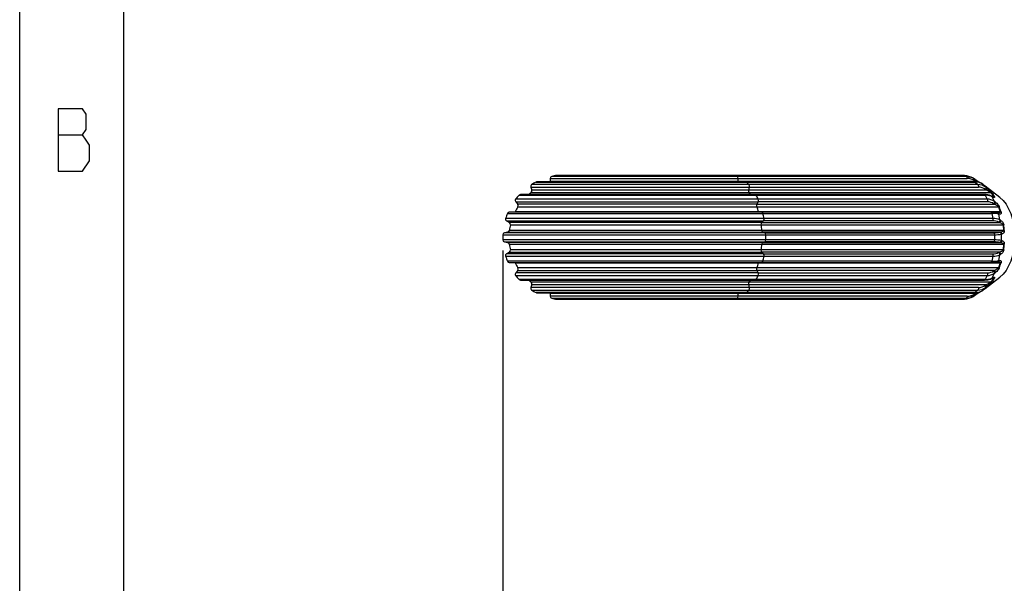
# Model space of a CAD drawing. Extents: x 18 to 418, y 9 to 289.
# Tile 3 of 21: x 18 to 65, y 164 to 191. Entities that reach past the tile are written whole.
import ezdxf

# ---------------------------------------------------------------- set-up
doc = ezdxf.new("R2010")
doc.units = 0
doc.header["$LTSCALE"] = 12.7
doc.header["$PDMODE"] = 33
doc.header["$PDSIZE"] = 1
doc.layers.get('DEFPOINTS').update_dxf_attribs({"linetype": 'CONTINUOUS'})
for name, color, linetype in [('ANNOTATION_TEXT', 7, 'CONTINUOUS'), ('BORDER_ZONES', 7, 'CONTINUOUS'), ('TANGENT_LINES', 7, 'CONTINUOUS'), ('VISIBLE', 7, 'CONTINUOUS')]:
    doc.layers.add(name, color=color, linetype=linetype)
doc.styles.add('ONSHAPE-STANDARD-DIMENSION', font='txt')
doc.dimstyles.new('ONSHAPE-ISO-25', dxfattribs={"dimtxt": 3, "dimasz": 2.5, "dimexe": 1.25, "dimexo": 0.625, "dimtad": 1, "dimzin": 0, "dimtxsty": 'ONSHAPE-STANDARD-DIMENSION', "dimcen": 2.5, "dimclrd": 7, "dimclre": 7, "dimclrt": 7, "dimadec": 1, "dimazin": 3, "dimtfac": 1, "dimtmove": 0, "dimatfit": 3, "dimtzin": 0})

# ---------------------------------------------------------------- blocks, each defined once
blk = doc.blocks.new('*D1')
at = {"layer": 'ANNOTATION_TEXT', "color": 7}
for p, q in [((40.75, 179.835), (40.75, 52.092)), ((307.11, 179.835), (307.11, 52.092)), ((43.25, 53.342), (304.61, 53.342))]:
    blk.add_line(p, q, dxfattribs=at)
for points in [[(43.25, 53.758), (43.25, 52.925), (40.75, 53.342)], [(304.61, 52.925), (304.61, 53.758), (307.11, 53.342)]]:
    blk.add_solid(points, dxfattribs=at)
at = {"layer": 'DEFPOINTS', "color": 0}
for p in [(40.75, 180.46), (307.11, 180.46), (307.11, 53.342)]:
    blk.add_point(p, dxfattribs=at)
at = {"layer": 'ANNOTATION_TEXT', "color": 7, "insert": (173.93, 55.514), "char_height": 3, "attachment_point": 5, "style": 'ONSHAPE-STANDARD-DIMENSION'}
blk.add_mtext('1331.80', dxfattribs=at)

msp = doc.modelspace()

# ---------------------------------------------------------------- linework, layer by layer
at = {"layer": 'BORDER_ZONES', "linetype": 'CONTINUOUS'}
for p, q in [((17.5329, 8.7664), (17.5329, 288.7664)), ((22.5329, 8.7664), (22.5329, 283.7664)), ((20.5555, 186.6357), (19.3743, 186.6357)), ((19.3743, 186.6357), (19.3743, 183.6357)), ((20.7243, 186.3857), (20.5555, 186.6357)), ((20.7243, 185.6357), (20.7243, 186.3857)), ((20.5555, 185.3857), (20.7243, 185.6357)), ((19.3743, 185.3857), (20.5555, 185.3857)), ((20.7243, 185.1357), (20.5555, 185.3857)), ((20.893, 184.8857), (20.7243, 185.1357)), ((20.893, 184.1357), (20.893, 184.8857)), ((20.5555, 183.6357), (20.893, 184.1357)), ((19.3743, 183.6357), (20.5555, 183.6357))]:
    msp.add_line(p, q, dxfattribs=at)
at = {"layer": 'TANGENT_LINES'}
for p, q in [((43.353, 183.4341), (51.8837, 183.4341)), ((51.8837, 183.4341), (62.8916, 183.4341)), ((63.0345, 183.3904), (52.0274, 183.3904)), ((52.073, 183.2928), (63.0801, 183.2928)), ((52.073, 183.1368), (52.073, 183.2928)), ((62.8916, 183.4341), (63.0345, 183.3904)), ((42.3599, 183.119), (52.4604, 183.119)), ((63.4908, 183.1368), (52.073, 183.1368)), ((52.4604, 183.119), (63.465, 183.119)), ((52.5792, 182.7282), (52.6102, 182.8748)), ((63.9938, 182.7282), (52.5792, 182.7282)), ((63.5906, 182.9934), (52.5867, 182.9934)), ((52.6102, 182.8748), (63.6141, 182.8748)), ((63.5862, 183.1095), (63.465, 183.119)), ((63.465, 183.119), (63.5906, 182.9934)), ((63.658, 183.0935), (63.5862, 183.1095)), ((63.7494, 183.0581), (63.7116, 183.0751)), ((63.8221, 183.0128), (63.7494, 183.0581)), ((63.8221, 183.0128), (63.9694, 182.8654)), ((63.9242, 182.9356), (63.9182, 182.94)), ((64.0802, 182.694), (63.9938, 182.7282)), ((41.5344, 182.4833), (52.9398, 182.4833)), ((52.5988, 182.6143), (64.2214, 182.6143)), ((52.9398, 182.4833), (63.9416, 182.4833)), ((64.0349, 182.2909), (53.0335, 182.2909)), ((63.9416, 182.4833), (64.0349, 182.2909)), ((64.0621, 182.4769), (63.9416, 182.4833)), ((64.1173, 182.4689), (64.0621, 182.4769)), ((64.2806, 182.413), (64.196, 182.4497)), ((64.2214, 182.6143), (64.3426, 182.4379)), ((64.2561, 182.4388), (64.2449, 182.4448)), ((64.3426, 182.4379), (64.2555, 182.4379)), ((64.2806, 182.413), (64.2637, 182.4332)), ((64.3899, 182.1872), (64.2806, 182.413)), ((64.3087, 182.397), (64.2922, 182.416)), ((52.9695, 181.9275), (64.5898, 181.9275)), ((53.032, 182.1656), (52.9738, 182.0461)), ((52.9738, 182.0461), (64.3859, 182.0461)), ((64.0333, 182.1656), (53.032, 182.1656)), ((64.5898, 181.9275), (64.6689, 181.6899)), ((40.9761, 181.6036), (53.2639, 181.6036)), ((53.0492, 181.6899), (41.3459, 181.6899)), ((64.6689, 181.6899), (53.0492, 181.6899)), ((53.2639, 181.6036), (64.2639, 181.6036)), ((64.3136, 181.3675), (53.3138, 181.3675)), ((64.2639, 181.6036), (64.3136, 181.3675)), ((64.5476, 181.6344), (64.5353, 181.6396)), ((64.6512, 181.3008), (64.593, 181.5777)), ((64.6189, 181.5723), (64.6124, 181.5883)), ((64.6512, 181.3008), (64.6508, 181.2755)), ((64.6794, 181.2844), (64.6794, 181.2593)), ((53.1815, 181.0638), (64.8004, 181.0638)), ((53.2875, 181.2507), (53.2091, 181.1727)), ((53.2091, 181.1727), (64.6196, 181.1727)), ((64.2873, 181.2507), (53.2875, 181.2507)), ((64.8004, 181.0638), (64.8279, 180.7935)), ((53.3459, 180.6803), (40.8349, 180.6803)), ((53.2092, 180.7935), (41.0704, 180.7935)), ((64.8279, 180.7935), (53.2092, 180.7935)), ((53.2567, 180.7074), (53.3459, 180.6803)), ((53.3459, 180.6803), (64.3452, 180.6803)), ((53.3939, 180.586), (64.3931, 180.586)), ((64.3931, 180.3348), (53.3939, 180.3348)), ((64.3931, 180.586), (64.3947, 180.4604)), ((64.3947, 180.4604), (64.3931, 180.3348)), ((64.7239, 180.4604), (64.7217, 180.6077)), ((64.7217, 180.3131), (64.7239, 180.4604)), ((40.8349, 180.2405), (53.3459, 180.2405)), ((53.2567, 180.2134), (40.9885, 180.2134)), ((64.8004, 179.8571), (53.1815, 179.8571)), ((53.2092, 180.1273), (64.8279, 180.1273)), ((53.3459, 180.2405), (53.2567, 180.2134)), ((64.3452, 180.2405), (53.3459, 180.2405)), ((64.8279, 180.1273), (64.8004, 179.8571)), ((64.6196, 179.7481), (53.2091, 179.7481)), ((53.2091, 179.7481), (53.2875, 179.6701)), ((53.2875, 179.6701), (64.2873, 179.6701)), ((53.3138, 179.5533), (64.3136, 179.5533)), ((64.3136, 179.5533), (64.2639, 179.3172)), ((64.593, 179.3431), (64.6512, 179.62)), ((53.2639, 179.3172), (40.9761, 179.3172)), ((41.3459, 179.231), (53.0492, 179.231)), ((64.5898, 178.9933), (52.9695, 178.9933)), ((53.0492, 179.231), (64.6689, 179.231)), ((64.2639, 179.3172), (53.2639, 179.3172)), ((64.5322, 178.939), (64.3859, 178.8747)), ((64.5401, 179.2841), (64.5324, 179.2812)), ((64.5669, 179.2889), (64.5368, 179.2828)), ((64.6689, 179.231), (64.5898, 178.9933)), ((52.9398, 178.4375), (41.5344, 178.4375)), ((63.9416, 178.4375), (52.9398, 178.4375)), ((64.3859, 178.8747), (52.9738, 178.8747)), ((52.9738, 178.8747), (53.032, 178.7553)), ((53.032, 178.7553), (64.0333, 178.7553)), ((53.0335, 178.63), (64.0349, 178.63)), ((64.0349, 178.63), (63.9416, 178.4375)), ((63.9416, 178.4375), (64.0621, 178.4439)), ((64.3426, 178.483), (64.2214, 178.3066)), ((64.2547, 178.483), (64.3426, 178.483)), ((64.2862, 178.4995), (64.2731, 178.4923)), ((64.2806, 178.5078), (64.3899, 178.7336)), ((64.3087, 178.5239), (64.2909, 178.503)), ((52.5792, 178.1926), (63.9938, 178.1926)), ((52.6102, 178.0461), (52.5792, 178.1926)), ((64.2214, 178.3066), (52.5988, 178.3066)), ((63.6141, 178.0461), (52.6102, 178.0461)), ((63.9694, 178.0554), (63.8221, 177.9081)), ((63.9181, 177.9808), (63.9452, 178.0004)), ((63.9938, 178.1926), (64.0802, 178.2268)), ((52.4604, 177.8018), (42.3599, 177.8018)), ((51.8837, 177.4868), (43.353, 177.4868)), ((62.8916, 177.4868), (51.8837, 177.4868)), ((52.0274, 177.5304), (63.0345, 177.5304)), ((52.073, 177.6281), (52.073, 177.784)), ((52.073, 177.784), (63.4908, 177.784)), ((63.0801, 177.6281), (52.073, 177.6281)), ((63.465, 177.8018), (52.4604, 177.8018)), ((52.5867, 177.9274), (63.5906, 177.9274)), ((63.0345, 177.5304), (62.8916, 177.4868)), ((63.2729, 177.6161), (63.4404, 177.6673)), ((63.5906, 177.9274), (63.465, 177.8018)), ((63.465, 177.8018), (63.658, 177.8273)), ((63.7678, 177.8725), (63.8221, 177.9081))]:
    msp.add_line(p, q, dxfattribs=at)
for centre, radius, start, end in [((63.5993, 182.3946), 0.5989, 51.82985, 90.82706), ((64.0578, 181.7093), 0.582, 55.20511, 92.25758), ((64.3051, 180.022), 1.5821, 79.51488, 91.49098), ((64.3483, 180.6553), 0.7131, 64.86138, 92.78678), ((64.4343, 182.4609), 1.8754, 268.74379, 278.81769), ((64.4342, 178.4598), 1.8754, 81.18245, 91.25608), ((64.3483, 180.2655), 0.713, 267.21287, 295.13897), ((64.3051, 180.8988), 1.5822, 268.50919, 280.48495), ((64.0578, 179.2115), 0.582, 267.74201, 304.7953), ((64.005, 179.0443), 0.6031, 275.43523, 297.19109), ((63.5993, 178.5263), 0.5989, 269.17254, 308.17055)]:
    msp.add_arc(centre, radius, start, end, dxfattribs=at)
for centre, major_axis, ratio, start_param, end_param in [((51.6533, 180.4604), (0, -3), 0.580703, 2.9251758, 3.0089437), ((52.0149, 183.2928), (0, -0.1), 0.580703, 1.5707963, 2.9251758), ((63.0799, 182.4112), (0, 0.8815), 0.8141155, 5.7472734, 6.2829087), ((51.6533, 180.4604), (0, -3), 0.580703, 2.5761099, 2.6598778), ((52.5556, 182.909), (0, -0.1), 0.580703, 1.2217305, 2.5761099), ((63.4388, 182.0463), (0.4682, 0.747), 0.7650183, 6.1944092, 6.7300093), ((51.6533, 180.4604), (0, -2.7), 0.580703, 2.4360883, 2.4942966), ((52.8969, 182.4159), (0, -0.1), 0.580703, 2.310812, 3.1415927), ((51.6533, 180.4604), (0, -3), 0.580703, 2.2270441, 2.310812), ((52.9875, 182.2298), (0, -0.1), 0.580703, 0.8726646, 2.2270441), ((51.6533, 180.4604), (0, -2.7), 0.580703, 2.0435595, 2.1452307), ((63.704, 181.4901), (0.7251, 0.5018), 0.6236487, 0.1976141, 0.7331531), ((63.3234, 180.4612), (0, -2.6851), 0.5769815, 2.0434947, 2.1452151), ((53.2103, 181.5655), (0, -0.1), 0.580703, 1.9617461, 3.1415927), ((51.6533, 180.4604), (0, -3), 0.580703, 1.8779782, 1.9617461), ((53.2585, 181.3373), (0, -0.1), 0.580703, 0.5235988, 1.8779782), ((51.6533, 180.4604), (0, -2.7), 0.580703, 1.6944936, 1.7961649), ((63.8435, 180.8097), (0.8362, 0.2804), 0.4070578, 0.3460277, 0.8814872), ((63.3235, 180.4607), (0, -2.6851), 0.5769844, 1.6944559, 1.7961757), ((53.3358, 180.5818), (0, -0.1), 0.580703, 1.6126803, 2.9670597), ((53.3358, 180.339), (0, -0.1), 0.580703, 0.1745329, 1.5289124), ((51.6533, 180.4604), (0, -3), 0.580703, 1.5289124, 1.6126803), ((63.8405, 180.8335), (-0.8776, 0.0899), 0.1413697, 2.1979784, 2.733359), ((51.6533, 180.4604), (0, -2.7), 0.580703, 1.3454278, 1.447099), ((63.8405, 180.0873), (0.8776, 0.0899), 0.1413697, 0.4082378, 0.9436092), ((63.3235, 180.4602), (0, -2.6851), 0.5769844, 1.3454169, 1.4471368), ((51.6533, 180.4604), (0, -3), 0.580703, 1.1798465, 1.2636144), ((53.2585, 179.5835), (0, -0.1), 0.580703, 1.2636144, 2.6179939), ((63.8435, 180.1111), (-0.8362, 0.2804), 0.4070578, 2.2601005, 2.7955586), ((51.6533, 180.4604), (0, -2.7), 0.580703, 0.9963619, 1.0980332), ((53.2103, 179.3553), (0, -0.1), 0.580703, 0, 1.1798465), ((63.3234, 180.4597), (0, -2.6851), 0.5769815, 0.9963776, 1.098098), ((52.8969, 178.5049), (0, -0.1), 0.580703, 0, 0.8307807), ((51.6533, 180.4604), (0, -3), 0.580703, 0.8307807, 0.9145486), ((52.9875, 178.691), (0, -0.1), 0.580703, 0.9145486, 2.268928), ((63.704, 179.4307), (-0.7251, 0.5018), 0.6236487, 2.4084348, 2.9439721), ((52.5556, 178.0119), (0, -0.1), 0.580703, 0.5654827, 1.9198622), ((51.6533, 180.4604), (0, -2.7), 0.580703, 0.6472961, 0.7055044), ((63.4388, 178.8745), (-0.4682, 0.747), 0.7650183, 2.694764, 3.2303622), ((51.6533, 180.4604), (0, -3), 0.580703, 0.132649, 0.2164169), ((52.0149, 177.6281), (0, -0.1), 0.580703, 0.2164169, 1.5707963), ((51.6533, 180.4604), (0, -3), 0.580703, 0.4817148, 0.5654827), ((63.0799, 178.5096), (0, 0.8815), 0.8141155, 3.1418647, 3.6775091)]:
    msp.add_ellipse(centre, major_axis=major_axis, ratio=ratio, start_param=start_param, end_param=end_param, dxfattribs=at)
at = {"layer": 'TANGENT_LINES', "extrusion": (0, 0, -1)}
for centre, major_axis, ratio, start_param, end_param in [((63.022, 183.2928), (0, 0.1), 0.580703, 0.2164169, 1.5707963), ((52.131, 183.1368), (0, 0.1), 0.580703, 4.6481714, 4.712389), ((52.6338, 182.694), (0, 0.1), 0.580703, 3.7888887, 5.0614548), ((63.4381, 183.0304), (0, 0.1), 0.580703, 0, 0.4817148), ((63.5595, 182.909), (0, 0.1), 0.580703, 0.5654827, 1.9198622), ((63.8987, 182.4159), (0, 0.1), 0.580703, 0.0672643, 0.8307809), ((63.9889, 182.2298), (0, 0.1), 0.580703, 0.9145483, 2.268928), ((63.3232, 180.4615), (0, 2.6851), 0.5769779, 0.6473364, 0.7490581), ((53.0183, 181.9818), (0, 0.1), 0.580703, 4.1379546, 5.4105207), ((53.1009, 181.7354), (0, 0.1), 0.580703, 3.938654, 4.2396258), ((64.2103, 181.5655), (0, 0.1), 0.580703, 0.2312156, 1.1798465), ((64.2582, 181.3373), (0, 0.1), 0.580703, 1.2636144, 2.6179939), ((53.2381, 181.0861), (0, 0.1), 0.580703, 4.4870204, 5.7595865), ((53.2668, 180.8059), (0, 0.1), 0.580703, 3.3161256, 4.5886917), ((64.3351, 180.5818), (0, 0.1), 0.580703, 0.1745329, 1.5289124), ((64.3351, 180.339), (0, 0.1), 0.580703, 1.6126799, 2.9670597), ((53.2381, 179.8347), (0, 0.1), 0.580703, 3.6651914, 4.9377575), ((53.2668, 180.1149), (0, 0.1), 0.580703, 4.8360863, 6.1086524), ((64.2582, 179.5835), (0, 0.1), 0.580703, 0.5235988, 1.8779782), ((53.0183, 178.939), (0, 0.1), 0.580703, 4.0142573, 5.2868234), ((53.1009, 179.1854), (0, 0.1), 0.580703, 5.1851521, 5.4861239), ((64.2103, 179.3553), (0, 0.1), 0.580703, 1.9617461, 2.9104155), ((63.8987, 178.5049), (0, 0.1), 0.580703, 2.3108117, 3.0745237), ((63.9889, 178.691), (0, 0.1), 0.580703, 0.8726646, 2.2270443), ((63.3232, 180.4593), (0, 2.6851), 0.5769779, 2.3925345, 2.4942562), ((52.6338, 178.2268), (0, 0.1), 0.580703, 4.3633231, 5.6358892), ((63.5595, 178.0119), (0, 0.1), 0.580703, 1.2217305, 2.5761099), ((52.131, 177.784), (0, 0.1), 0.580703, 4.712389, 4.7766066), ((63.022, 177.6281), (0, 0.1), 0.580703, 1.5707963, 2.9251758)]:
    msp.add_ellipse(centre, major_axis=major_axis, ratio=ratio, start_param=start_param, end_param=end_param, dxfattribs=at)
at = {"layer": 'TANGENT_LINES'}
for points, knots in [([(63.4539, 183.2414), (63.4538, 183.2417), (63.4533, 183.2431), (63.446, 183.249), (63.4404, 183.2535)], [0, 0, 0, 0, 0.2157881, 1, 1, 1, 1]), ([(63.4547, 183.2397), (63.4564, 183.2345), (63.4601, 183.2229), (63.4576, 183.1968), (63.4502, 183.1787), (63.4463, 183.1692)], [0, 0, 0, 0, 0.2815455, 0.6248292, 1, 1, 1, 1]), ([(63.4999, 183.2076), (63.4995, 183.2086), (63.4982, 183.2118), (63.4903, 183.2174), (63.4849, 183.2211)], [0, 0, 0, 0, 0.3259566, 1, 1, 1, 1]), ([(63.4998, 183.2076), (63.5016, 183.2026), (63.5056, 183.1911), (63.5023, 183.1639), (63.4947, 183.146), (63.4908, 183.1368)], [0, 0, 0, 0, 0.2788883, 0.6286166, 1, 1, 1, 1]), ([(63.7116, 183.0751), (63.6915, 183.0822), (63.6648, 183.0917), (63.6594, 183.0931), (63.658, 183.0935)], [0, 0, 0, 0, 0.7516641, 1, 1, 1, 1]), ([(63.9182, 182.94), (63.9181, 182.9401), (63.9168, 182.941), (63.8843, 182.9655), (63.8544, 182.9881)], [0, 0, 0, 0, 0.0826737, 1, 1, 1, 1]), ([(63.9484, 182.9184), (63.9485, 182.9183), (63.9491, 182.9178), (63.944, 182.9211), (63.9325, 182.9295), (63.9242, 182.9356)], [0, 0, 0, 0, 0.0802776, 0.3274914, 1, 1, 1, 1]), ([(63.9737, 182.7928), (63.9714, 182.7869), (63.9667, 182.7751), (63.9595, 182.7641), (63.9558, 182.7586)], [0, 0, 0, 0, 0.4955733, 1, 1, 1, 1]), ([(63.9694, 182.8654), (63.9723, 182.8609), (63.9783, 182.8516), (63.981, 182.8335), (63.98, 182.8136), (63.9759, 182.7998), (63.9737, 182.7928)], [0, 0, 0, 0, 0.2313468, 0.4748269, 0.7317491, 1, 1, 1, 1]), ([(64.0124, 182.7624), (64.0098, 182.7563), (64.0048, 182.7442), (63.9975, 182.7335), (63.9938, 182.7282)], [0, 0, 0, 0, 0.502231, 1, 1, 1, 1]), ([(64.0075, 182.8349), (64.0382, 182.8099), (64.0966, 182.7623), (64.1711, 182.6949), (64.1993, 182.6675), (64.2252, 182.641), (64.2432, 182.6212), (64.2529, 182.6092), (64.2575, 182.6035)], [0, 0, 0, 0, 0.2540121, 0.484469, 0.6301054, 0.7692052, 0.8899593, 1, 1, 1, 1]), ([(64.0075, 182.8349), (64.0104, 182.8307), (64.0164, 182.822), (64.0199, 182.8041), (64.0191, 182.7837), (64.0146, 182.7696), (64.0124, 182.7624)], [0, 0, 0, 0, 0.2253872, 0.4679738, 0.7278182, 1, 1, 1, 1]), ([(64.196, 182.4497), (64.1728, 182.4559), (64.1371, 182.4655), (64.1225, 182.468), (64.1173, 182.4689)], [0, 0, 0, 0, 0.6488488, 1, 1, 1, 1]), ([(64.2575, 182.6035), (64.2523, 182.6066), (64.2416, 182.613), (64.2282, 182.6138), (64.2214, 182.6143)], [0, 0, 0, 0, 0.4865241, 1, 1, 1, 1]), ([(64.2637, 182.4332), (64.2631, 182.4337), (64.2615, 182.435), (64.2582, 182.4373), (64.2561, 182.4388)], [0, 0, 0, 0, 0.3851016, 1, 1, 1, 1]), ([(64.2922, 182.416), (64.2913, 182.4168), (64.2885, 182.4192), (64.279, 182.4242), (64.2726, 182.4276)], [0, 0, 0, 0, 0.3263055, 1, 1, 1, 1]), ([(64.3781, 182.4279), (64.3814, 182.4223), (64.3877, 182.4116), (64.3933, 182.3974), (64.3951, 182.3842), (64.3922, 182.3726), (64.3602, 182.369), (64.3281, 182.3864), (64.3087, 182.397)], [0, 0, 0, 0, 0.1570244, 0.297175, 0.4267834, 0.5359514, 0.7199807, 1, 1, 1, 1]), ([(64.3781, 182.4279), (64.3731, 182.4308), (64.3627, 182.4367), (64.3495, 182.4375), (64.3426, 182.4379)], [0, 0, 0, 0, 0.4827991, 1, 1, 1, 1]), ([(64.3913, 182.1352), (64.3867, 182.1224), (64.3787, 182.1005), (64.3671, 182.0848), (64.358, 182.0755), (64.3535, 182.0709)], [0, 0, 0, 0, 0.4116813, 0.7060167, 1, 1, 1, 1]), ([(64.4247, 182.1104), (64.4229, 182.1042), (64.4193, 182.0918), (64.4102, 182.0745), (64.399, 182.0588), (64.3902, 182.0503), (64.3859, 182.0461)], [0, 0, 0, 0, 0.2514026, 0.5047389, 0.7556029, 1, 1, 1, 1]), ([(64.3899, 182.1872), (64.392, 182.1791), (64.3964, 182.1624), (64.393, 182.1444), (64.3913, 182.1352)], [0, 0, 0, 0, 0.4897546, 1, 1, 1, 1]), ([(64.4224, 182.1623), (64.4484, 182.1407), (64.4988, 182.099), (64.5586, 182.0298), (64.5806, 181.9996), (64.6007, 181.9684), (64.6142, 181.9438), (64.6208, 181.9278), (64.624, 181.9201)], [0, 0, 0, 0, 0.2409674, 0.4657615, 0.6115347, 0.7537607, 0.8804587, 1, 1, 1, 1]), ([(64.4224, 182.1623), (64.4246, 182.1545), (64.4292, 182.1383), (64.4262, 182.1199), (64.4247, 182.1104)], [0, 0, 0, 0, 0.4828252, 1, 1, 1, 1]), ([(64.624, 181.9201), (64.6193, 181.9222), (64.6093, 181.9267), (64.5965, 181.9272), (64.5898, 181.9275)], [0, 0, 0, 0, 0.4733112, 1, 1, 1, 1]), ([(64.5353, 181.6396), (64.5326, 181.6405), (64.5258, 181.6427), (64.5129, 181.6432), (64.5052, 181.6435)], [0, 0, 0, 0, 0.4015939, 1, 1, 1, 1]), ([(64.593, 181.5777), (64.5895, 181.5875), (64.5824, 181.6071), (64.5567, 181.6299), (64.55, 181.6333), (64.5476, 181.6344)], [0, 0, 0, 0, 0.3906197, 0.7867521, 1, 1, 1, 1]), ([(64.6124, 181.5883), (64.6103, 181.5923), (64.6052, 181.6021), (64.5818, 181.6242), (64.5711, 181.6289), (64.5666, 181.6309)], [0, 0, 0, 0, 0.2884324, 0.7019523, 1, 1, 1, 1]), ([(64.6508, 181.2755), (64.6489, 181.2667), (64.645, 181.2489), (64.6316, 181.2245), (64.6141, 181.2031), (64.5989, 181.1936), (64.5914, 181.1889)], [0, 0, 0, 0, 0.2500388, 0.501964, 0.7527, 1, 1, 1, 1]), ([(64.7027, 181.6837), (64.7047, 181.676), (64.7085, 181.661), (64.7106, 181.64), (64.7083, 181.6174), (64.7034, 181.5988), (64.6733, 181.5667), (64.638, 181.5704), (64.6189, 181.5723)], [0, 0, 0, 0, 0.1508977, 0.294846, 0.4411023, 0.5773011, 0.7712241, 1, 1, 1, 1]), ([(64.7027, 181.6837), (64.6981, 181.6854), (64.6883, 181.6892), (64.6756, 181.6896), (64.6689, 181.6899)], [0, 0, 0, 0, 0.4695639, 1, 1, 1, 1]), ([(64.6794, 181.2844), (64.7018, 181.2689), (64.7457, 181.2385), (64.7914, 181.1754), (64.8071, 181.1459), (64.8208, 181.1139), (64.829, 181.0873), (64.832, 181.0695), (64.8335, 181.0607)], [0, 0, 0, 0, 0.228101, 0.446283, 0.5918803, 0.7373102, 0.8703708, 1, 1, 1, 1]), ([(64.6795, 181.2593), (64.6777, 181.2503), (64.6742, 181.2321), (64.6602, 181.207), (64.6417, 181.1859), (64.6269, 181.1771), (64.6197, 181.1727)], [0, 0, 0, 0, 0.251167, 0.5065186, 0.7583757, 1, 1, 1, 1]), ([(64.7913, 181.0861), (64.7937, 181.082), (64.7977, 181.0752), (64.7994, 181.0694), (64.8001, 181.0656), (64.8004, 181.0638)], [0, 0, 0, 0, 0.4288569, 0.7181082, 1, 1, 1, 1]), ([(64.8335, 181.0607), (64.8291, 181.0616), (64.8194, 181.0635), (64.807, 181.0637), (64.8004, 181.0638)], [0, 0, 0, 0, 0.4622908, 1, 1, 1, 1]), ([(64.7217, 180.6077), (64.7199, 180.6187), (64.7163, 180.6408), (64.6976, 180.671), (64.6712, 180.6936), (64.6508, 180.6991), (64.6409, 180.7018)], [0, 0, 0, 0, 0.2499664, 0.5061731, 0.7588028, 1, 1, 1, 1]), ([(64.7477, 180.6136), (64.7456, 180.6248), (64.7414, 180.6472), (64.7224, 180.6757), (64.6975, 180.6982), (64.677, 180.7044), (64.6668, 180.7074)], [0, 0, 0, 0, 0.2533755, 0.5058891, 0.7552337, 1, 1, 1, 1]), ([(64.8609, 180.7919), (64.8612, 180.7831), (64.8618, 180.7657), (64.859, 180.7404), (64.8515, 180.7113), (64.8417, 180.686), (64.8069, 180.6356), (64.7677, 180.621), (64.7477, 180.6136)], [0, 0, 0, 0, 0.1402631, 0.2797065, 0.4277858, 0.5717535, 0.7808761, 1, 1, 1, 1]), ([(64.8609, 180.7919), (64.8564, 180.7923), (64.8468, 180.7934), (64.8345, 180.7935), (64.8279, 180.7935)], [0, 0, 0, 0, 0.46059, 1, 1, 1, 1]), ([(64.7217, 180.3131), (64.7196, 180.3019), (64.7155, 180.2794), (64.6965, 180.2509), (64.6716, 180.2282), (64.6511, 180.2221), (64.6409, 180.219)], [0, 0, 0, 0, 0.253374, 0.505896, 0.7552447, 1, 1, 1, 1]), ([(64.7477, 180.3072), (64.7459, 180.2963), (64.7422, 180.2742), (64.7235, 180.2441), (64.6971, 180.2216), (64.6768, 180.2161), (64.6668, 180.2134)], [0, 0, 0, 0, 0.2499788, 0.506165, 0.7587806, 1, 1, 1, 1]), ([(64.8335, 179.8601), (64.832, 179.8514), (64.829, 179.8336), (64.8208, 179.8071), (64.8071, 179.7749), (64.7915, 179.7455), (64.7457, 179.6824), (64.7018, 179.652), (64.6794, 179.6364)], [0, 0, 0, 0, 0.1294466, 0.2624146, 0.4079903, 0.553603, 0.7718255, 1, 1, 1, 1]), ([(64.7477, 180.3072), (64.7677, 180.2998), (64.8069, 180.2853), (64.8416, 180.2348), (64.8515, 180.2096), (64.859, 180.1805), (64.8618, 180.1552), (64.8612, 180.1377), (64.8609, 180.129)], [0, 0, 0, 0, 0.2190704, 0.4281714, 0.5721, 0.7200066, 0.8595387, 1, 1, 1, 1]), ([(64.8004, 179.8571), (64.8001, 179.8552), (64.7994, 179.8514), (64.7977, 179.8457), (64.7937, 179.8388), (64.7913, 179.8347)], [0, 0, 0, 0, 0.2819301, 0.5711888, 1, 1, 1, 1]), ([(64.8335, 179.8601), (64.8291, 179.8592), (64.8194, 179.8573), (64.807, 179.8572), (64.8004, 179.8571)], [0, 0, 0, 0, 0.4622908, 1, 1, 1, 1]), ([(64.8609, 180.129), (64.8564, 180.1285), (64.8468, 180.1274), (64.8345, 180.1273), (64.8279, 180.1273)], [0, 0, 0, 0, 0.46059, 1, 1, 1, 1]), ([(64.6512, 179.62), (64.6516, 179.6306), (64.6524, 179.6523), (64.6401, 179.6858), (64.6191, 179.7146), (64.6005, 179.7262), (64.5914, 179.7319)], [0, 0, 0, 0, 0.2438681, 0.4992636, 0.755077, 1, 1, 1, 1]), ([(64.7913, 179.8347), (64.7831, 179.8257), (64.7661, 179.8068), (64.7284, 179.7823), (64.6613, 179.7612), (64.6196, 179.7481)], [0, 0, 0, 0, 0.2573423, 0.5376288, 1, 1, 1, 1]), ([(64.6794, 179.6364), (64.6795, 179.6473), (64.6798, 179.6694), (64.667, 179.7014), (64.6475, 179.7298), (64.6288, 179.742), (64.6196, 179.7481)], [0, 0, 0, 0, 0.2474627, 0.4993141, 0.7515274, 1, 1, 1, 1]), ([(64.624, 179.0007), (64.6208, 178.993), (64.6142, 178.9771), (64.6008, 178.9525), (64.5807, 178.9213), (64.5586, 178.8911), (64.4988, 178.8219), (64.4484, 178.7801), (64.4224, 178.7586)], [0, 0, 0, 0, 0.1193745, 0.2459786, 0.3883291, 0.5340994, 0.7589589, 1, 1, 1, 1]), ([(64.5324, 179.2812), (64.5308, 179.2807), (64.5264, 179.2792), (64.5159, 179.2781), (64.5092, 179.2774)], [0, 0, 0, 0, 0.3641652, 1, 1, 1, 1]), ([(64.593, 179.3431), (64.589, 179.3331), (64.5809, 179.3131), (64.5562, 179.2915), (64.5449, 179.2863), (64.5401, 179.2841)], [0, 0, 0, 0, 0.3686749, 0.7325102, 1, 1, 1, 1]), ([(64.6189, 179.3485), (64.6152, 179.3387), (64.6078, 179.3189), (64.5827, 179.2959), (64.5716, 179.291), (64.5669, 179.2889)], [0, 0, 0, 0, 0.3651923, 0.7355208, 1, 1, 1, 1]), ([(64.624, 179.0007), (64.6193, 178.9986), (64.6093, 178.9941), (64.5965, 178.9936), (64.5898, 178.9933)], [0, 0, 0, 0, 0.4733112, 1, 1, 1, 1]), ([(64.6189, 179.3485), (64.638, 179.3505), (64.6733, 179.3542), (64.7033, 179.3221), (64.7083, 179.3035), (64.7106, 179.2809), (64.7086, 179.2599), (64.7047, 179.2449), (64.7027, 179.2372)], [0, 0, 0, 0, 0.2287949, 0.4226825, 0.5588119, 0.7048605, 0.8488886, 1, 1, 1, 1]), ([(64.7027, 179.2372), (64.6981, 179.2354), (64.6883, 179.2316), (64.6756, 179.2312), (64.6689, 179.231)], [0, 0, 0, 0, 0.4695639, 1, 1, 1, 1]), ([(64.2806, 178.5078), (64.274, 178.4996), (64.2622, 178.4849), (64.2499, 178.4795), (64.2444, 178.4771)], [0, 0, 0, 0, 0.5577902, 1, 1, 1, 1]), ([(64.2909, 178.503), (64.2906, 178.5027), (64.2897, 178.502), (64.2875, 178.5004), (64.2862, 178.4995)], [0, 0, 0, 0, 0.3700797, 1, 1, 1, 1]), ([(64.3087, 178.5239), (64.3281, 178.5344), (64.3602, 178.5519), (64.3922, 178.5482), (64.3951, 178.5367), (64.3934, 178.5234), (64.3877, 178.5093), (64.3814, 178.4986), (64.3781, 178.4929)], [0, 0, 0, 0, 0.2801661, 0.4640143, 0.573111, 0.7024822, 0.842719, 1, 1, 1, 1]), ([(64.3781, 178.4929), (64.3731, 178.49), (64.3627, 178.4841), (64.3495, 178.4833), (64.3426, 178.483)], [0, 0, 0, 0, 0.4827991, 1, 1, 1, 1]), ([(64.3899, 178.7336), (64.3923, 178.7426), (64.3972, 178.7613), (64.3915, 178.7942), (64.3767, 178.8259), (64.3612, 178.842), (64.3535, 178.8499)], [0, 0, 0, 0, 0.2340932, 0.4862114, 0.7461071, 1, 1, 1, 1]), ([(64.4224, 178.7586), (64.4245, 178.768), (64.429, 178.7872), (64.4226, 178.8189), (64.409, 178.8498), (64.3936, 178.8664), (64.3859, 178.8747)], [0, 0, 0, 0, 0.2379224, 0.486905, 0.742756, 1, 1, 1, 1]), ([(63.8544, 177.9328), (63.8845, 177.9555), (63.917, 177.98), (63.918, 177.9807), (63.9181, 177.9808)], [0, 0, 0, 0, 0.9273165, 1, 1, 1, 1]), ([(63.9452, 178.0004), (63.9453, 178.0005), (63.9455, 178.0007), (63.9492, 178.0032), (63.9485, 178.0026), (63.9484, 178.0025)], [0, 0, 0, 0, 0.2226147, 0.8133195, 1, 1, 1, 1]), ([(63.9694, 178.0554), (63.9733, 178.0617), (63.9816, 178.0751), (63.982, 178.1038), (63.9734, 178.1347), (63.9617, 178.153), (63.9558, 178.1622)], [0, 0, 0, 0, 0.2219606, 0.4682373, 0.7327005, 1, 1, 1, 1]), ([(64.0075, 178.086), (64.0114, 178.0927), (64.0193, 178.1066), (64.0187, 178.1346), (64.0113, 178.1644), (63.9997, 178.1831), (63.9938, 178.1926)], [0, 0, 0, 0, 0.2259153, 0.4697402, 0.7296559, 1, 1, 1, 1]), ([(64.2575, 178.3174), (64.2529, 178.3117), (64.2433, 178.2996), (64.2253, 178.2799), (64.1993, 178.2534), (64.1711, 178.226), (64.0966, 178.1586), (64.0382, 178.1109), (64.0075, 178.086)], [0, 0, 0, 0, 0.1098891, 0.2305485, 0.3697539, 0.5153716, 0.7459186, 1, 1, 1, 1]), ([(64.2575, 178.3174), (64.2523, 178.3143), (64.2416, 178.3079), (64.2282, 178.307), (64.2214, 178.3066)], [0, 0, 0, 0, 0.4865241, 1, 1, 1, 1]), ([(63.4554, 177.6808), (63.455, 177.6798), (63.4537, 177.6766), (63.4457, 177.671), (63.4404, 177.6673)], [0, 0, 0, 0, 0.3255712, 1, 1, 1, 1]), ([(63.4552, 177.6805), (63.457, 177.6856), (63.4612, 177.6973), (63.4579, 177.7245), (63.4502, 177.7424), (63.4463, 177.7516)], [0, 0, 0, 0, 0.2805518, 0.6294587, 1, 1, 1, 1]), ([(63.4994, 177.7139), (63.4991, 177.713), (63.4981, 177.7099), (63.4903, 177.7039), (63.4849, 177.6997)], [0, 0, 0, 0, 0.3137395, 1, 1, 1, 1]), ([(63.4993, 177.7138), (63.5009, 177.7189), (63.5045, 177.7304), (63.5021, 177.7564), (63.4946, 177.7745), (63.4908, 177.784)], [0, 0, 0, 0, 0.280305, 0.6242136, 1, 1, 1, 1]), ([(63.658, 177.8273), (63.6593, 177.8276), (63.6661, 177.8291), (63.722, 177.853), (63.7678, 177.8725)], [0, 0, 0, 0, 0.1815336, 1, 1, 1, 1])]:
    msp.add_open_spline(points, degree=3, knots=knots, dxfattribs=at)
at = {"layer": 'VISIBLE'}
for p, q in [((43.0271, 183.2928), (43.0271, 183.1368)), ((43.0271, 183.2928), (52.073, 183.2928)), ((52.0274, 183.3904), (43.1056, 183.3904)), ((51.876, 183.4349), (43.3662, 183.4349)), ((62.8839, 183.4349), (51.876, 183.4349)), ((62.9494, 183.4311), (62.8692, 183.4317)), ((62.951, 183.4315), (62.8916, 183.4341)), ((63.0405, 183.4171), (62.9494, 183.4311)), ((63.0657, 183.4105), (62.951, 183.4315)), ((63.0261, 183.4203), (63.0657, 183.4105)), ((63.0345, 183.3904), (63.2452, 183.3555)), ((63.1614, 183.3843), (63.065, 183.4107)), ((63.1616, 183.3842), (63.0651, 183.4107)), ((63.2742, 183.3449), (63.1614, 183.3843)), ((63.2742, 183.3449), (63.1616, 183.3842)), ((63.2452, 183.3555), (63.2745, 183.3449)), ((63.2745, 183.3449), (63.2593, 183.3506)), ((63.3405, 183.315), (63.2653, 183.3484)), ((63.3405, 183.315), (63.2653, 183.3484)), ((63.4404, 183.2535), (63.3398, 183.3156)), ((63.4553, 183.2402), (63.3405, 183.315)), ((63.4553, 183.2402), (63.3405, 183.315)), ((63.4404, 183.2535), (63.4849, 183.2211)), ((63.4908, 183.1368), (63.4463, 183.1692)), ((63.4993, 183.207), (63.4546, 183.2396)), ((63.5033, 183.2078), (63.4849, 183.2211)), ((42.1019, 182.8748), (42.1553, 182.7282)), ((42.1019, 182.8748), (52.6102, 182.8748)), ((52.5867, 182.9934), (42.1423, 182.9934)), ((52.5792, 182.7282), (42.1553, 182.7282)), ((52.4335, 183.1304), (42.4062, 183.1304)), ((52.073, 183.1368), (43.0271, 183.1368)), ((63.4381, 183.1304), (52.4335, 183.1304)), ((63.5071, 183.127), (63.4331, 183.13)), ((63.4908, 183.1368), (63.5476, 183.1159)), ((63.6343, 183.1039), (63.5071, 183.127)), ((63.798, 183.0255), (63.7662, 183.0468)), ((63.7997, 183.0242), (63.7746, 183.0415)), ((63.8522, 182.9898), (63.8196, 183.0148)), ((63.8522, 182.9898), (63.8196, 183.0148)), ((63.8221, 183.0128), (63.8544, 182.9881)), ((63.8665, 182.9719), (63.8304, 183.0007)), ((63.9031, 182.9447), (63.8937, 182.9514)), ((63.92, 182.9339), (63.9138, 182.9375)), ((63.9486, 182.9182), (63.9155, 182.9357)), ((63.9262, 182.935), (63.9226, 182.9376)), ((64.6479, 182.3741), (63.9463, 182.9201)), ((63.9468, 182.9197), (63.9484, 182.9184)), ((63.9938, 182.7282), (63.9558, 182.7586)), ((64.0075, 182.8349), (63.9694, 182.8654)), ((53.0335, 182.2909), (41.3729, 182.2909)), ((52.8969, 182.5159), (41.6082, 182.5159)), ((42.1216, 182.6143), (52.5988, 182.6143)), ((63.8987, 182.5159), (52.8969, 182.5159)), ((63.9859, 182.5124), (63.9027, 182.5157)), ((64.2465, 182.4439), (64.1512, 182.4835)), ((64.2726, 182.4276), (64.2633, 182.4329)), ((64.3014, 182.4111), (64.2731, 182.4286)), ((64.2806, 182.413), (64.3087, 182.397)), ((64.3219, 182.4124), (64.3048, 182.4111)), ((41.3755, 182.1656), (41.4758, 182.0461)), ((41.3755, 182.1656), (53.032, 182.1656)), ((52.9738, 182.0461), (41.4758, 182.0461)), ((41.4831, 181.9275), (52.9695, 181.9275)), ((64.3859, 182.0461), (64.3535, 182.0709)), ((64.5322, 181.9818), (64.3859, 182.0461)), ((64.4224, 182.1623), (64.3899, 182.1872)), ((53.3138, 181.3675), (40.8902, 181.3675)), ((53.2103, 181.6655), (41.0686, 181.6655)), ((64.2103, 181.6655), (53.2103, 181.6655)), ((64.5419, 181.6374), (64.4641, 181.6503)), ((64.5667, 181.6309), (64.5406, 181.6365)), ((64.5686, 181.6355), (64.5625, 181.6354)), ((64.5638, 181.6354), (64.5635, 181.6351)), ((64.593, 181.5777), (64.6189, 181.5723)), ((64.6794, 181.2844), (64.6512, 181.3008)), ((40.9355, 181.2507), (41.0706, 181.1727)), ((40.9355, 181.2507), (53.2875, 181.2507)), ((53.2091, 181.1727), (41.0706, 181.1727)), ((41.118, 181.0638), (53.1815, 181.0638)), ((64.6196, 181.1727), (64.5914, 181.1889)), ((40.7524, 180.586), (53.3939, 180.586)), ((53.3939, 180.3348), (40.7524, 180.3348)), ((40.9885, 180.7074), (40.8349, 180.6803)), ((40.9885, 180.7074), (53.2567, 180.7074)), ((64.6668, 180.7074), (53.2567, 180.7074)), ((64.6409, 180.7018), (64.6668, 180.7074)), ((64.7217, 180.6077), (64.7477, 180.6136)), ((40.8349, 180.2405), (40.9885, 180.2134)), ((41.0704, 180.1273), (53.2092, 180.1273)), ((53.1815, 179.8571), (41.118, 179.8571)), ((53.2567, 180.2134), (64.6668, 180.2134)), ((64.6668, 180.2134), (64.6409, 180.219)), ((64.7477, 180.3072), (64.7217, 180.3131)), ((40.8902, 179.5533), (53.3138, 179.5533)), ((41.0706, 179.7481), (40.9355, 179.6701)), ((53.2875, 179.6701), (40.9355, 179.6701)), ((41.0706, 179.7481), (53.2091, 179.7481)), ((64.5914, 179.7319), (64.6196, 179.7481)), ((64.6512, 179.62), (64.6794, 179.6364)), ((41.0686, 179.2553), (53.2103, 179.2553)), ((52.9695, 178.9933), (41.4831, 178.9933)), ((53.2103, 179.2553), (64.2103, 179.2553)), ((64.2213, 179.2581), (64.3366, 179.2607)), ((64.4635, 179.2705), (64.5405, 179.2832)), ((64.5406, 179.2843), (64.5667, 179.2899)), ((64.5625, 179.2854), (64.5684, 179.2853)), ((64.5635, 179.2857), (64.5637, 179.2855)), ((64.6189, 179.3485), (64.593, 179.3431)), ((41.3729, 178.63), (53.0335, 178.63)), ((41.4758, 178.8747), (41.3755, 178.7553)), ((53.032, 178.7553), (41.3755, 178.7553)), ((41.4758, 178.8747), (52.9738, 178.8747)), ((63.9463, 178.0008), (64.6479, 178.5468)), ((64.2731, 178.4923), (64.2841, 178.5029)), ((64.3087, 178.5239), (64.2806, 178.5078)), ((64.2879, 178.5056), (64.3012, 178.5097)), ((64.3048, 178.5097), (64.3218, 178.5084)), ((64.3535, 178.8499), (64.3859, 178.8747)), ((64.3899, 178.7336), (64.4224, 178.7586)), ((41.6082, 178.4049), (52.8969, 178.4049)), ((42.1553, 178.1926), (42.1019, 178.0461)), ((52.6102, 178.0461), (42.1019, 178.0461)), ((52.5988, 178.3066), (42.1216, 178.3066)), ((42.1553, 178.1926), (52.5792, 178.1926)), ((52.8969, 178.4049), (63.8987, 178.4049)), ((63.8959, 177.971), (63.9031, 177.9761)), ((63.9027, 178.4052), (64.016, 178.4111)), ((63.9151, 177.9849), (63.9472, 178.0015)), ((63.9262, 177.9859), (63.9209, 177.9822)), ((63.9463, 178.0008), (63.9463, 178.0008)), ((63.9484, 178.0025), (63.9468, 178.0012)), ((63.9558, 178.1622), (63.9938, 178.1926)), ((63.9694, 178.0554), (64.0075, 178.086)), ((42.1423, 177.9274), (52.5867, 177.9274)), ((42.4062, 177.7904), (52.4335, 177.7904)), ((43.0271, 177.784), (43.0271, 177.6281)), ((43.0271, 177.784), (52.073, 177.784)), ((52.073, 177.6281), (43.0271, 177.6281)), ((43.1056, 177.5304), (52.0274, 177.5304)), ((43.3662, 177.4859), (51.876, 177.4859)), ((51.876, 177.4859), (62.8839, 177.4859)), ((52.4335, 177.7904), (63.4381, 177.7904)), ((62.8692, 177.4892), (62.9498, 177.4898)), ((62.8916, 177.4868), (62.951, 177.4894)), ((62.9498, 177.4898), (63.041, 177.5039)), ((62.9499, 177.4898), (63.041, 177.5039)), ((62.951, 177.4894), (63.0657, 177.5103)), ((63.0657, 177.5103), (63.0261, 177.5006)), ((63.233, 177.5613), (63.0345, 177.5304)), ((63.065, 177.5101), (63.1614, 177.5366)), ((63.0651, 177.5102), (63.1616, 177.5366)), ((63.1614, 177.5366), (63.2742, 177.576)), ((63.1616, 177.5366), (63.2742, 177.576)), ((63.2746, 177.576), (63.2593, 177.5702)), ((63.2653, 177.5724), (63.3405, 177.6058)), ((63.2653, 177.5724), (63.3376, 177.6043)), ((63.3376, 177.6043), (63.4234, 177.6564)), ((63.3398, 177.6052), (63.4404, 177.6673)), ((63.3405, 177.6058), (63.4553, 177.6806)), ((63.4234, 177.6564), (63.4575, 177.6823)), ((63.4331, 177.7908), (63.5846, 177.8048)), ((63.4849, 177.6997), (63.4404, 177.6673)), ((63.4463, 177.7517), (63.4908, 177.784)), ((63.4546, 177.6812), (63.4993, 177.7138)), ((63.5472, 177.8047), (63.4908, 177.784)), ((63.4997, 177.7129), (63.5633, 177.7573)), ((63.6443, 177.8199), (63.7662, 177.8741)), ((63.7662, 177.8741), (63.798, 177.8953)), ((63.8196, 177.9061), (63.8522, 177.931)), ((63.8544, 177.9328), (63.8221, 177.9081)), ((63.8304, 177.9201), (63.8666, 177.949))]:
    msp.add_line(p, q, dxfattribs=at)
at = {"layer": 'VISIBLE', "flags": 128}
msp.add_lwpolyline([(64.3218, 178.5084), (64.3218, 178.5084), (64.3436, 178.4993), (64.3459, 178.4919), (64.3449, 178.4876), (64.3426, 178.483)], dxfattribs=at)
at = {"layer": 'VISIBLE'}
for centre, radius, start, end in [((43.1271, 183.2928), 0.1, 102.39977, 180), ((43.7498, 180.4604), 3, 97.60023, 102.39977), ((43.3662, 183.3349), 0.1, 90, 97.60023), ((42.1959, 182.909), 0.1, 122.39977, 200), ((42.0613, 182.694), 0.1, 307.08733, 20), ((43.7498, 180.4604), 3, 117.60023, 122.39977), ((42.4062, 183.0304), 0.1, 90, 117.60023), ((42.9271, 183.1368), 0.1, 356.3206, 0), ((41.4521, 182.2298), 0.1, 142.39977, 220), ((43.7498, 180.4604), 3, 137.60023, 142.39977), ((41.6082, 182.4159), 0.1, 90, 137.60023), ((43.7498, 180.4604), 2.7, 127.08733, 130.85893), ((63.9372, 181.7466), 0.7674, 73.8048, 86.35537), ((43.7498, 180.4604), 2.7, 147.08733, 152.91267), ((41.3992, 181.9818), 0.1, 327.08733, 40), ((40.9855, 181.3373), 0.1, 162.39977, 240), ((43.7498, 180.4604), 3, 157.60023, 162.39977), ((41.0686, 181.5655), 0.1, 90, 157.60023), ((41.2569, 181.7354), 0.1, 315.66825, 332.91267), ((64.2409, 179.6808), 1.982, 83.53377, 90.56687), ((43.7498, 180.4604), 2.7, 167.08733, 172.91267), ((41.0206, 181.0861), 0.1, 347.08733, 60), ((43.7498, 180.4604), 3, 177.60023, 182.39977), ((40.8523, 180.5818), 0.1, 100, 177.60023), ((40.8523, 180.339), 0.1, 182.39977, 260), ((40.9712, 180.8059), 0.1, 280, 352.91267), ((40.9712, 180.1149), 0.1, 7.08733, 80), ((43.7498, 180.4604), 2.7, 187.08733, 192.91267), ((41.0206, 179.8347), 0.1, 300, 12.91267), ((40.9855, 179.5835), 0.1, 120, 197.60023), ((43.7498, 180.4604), 3, 197.60023, 202.39977), ((41.0686, 179.3553), 0.1, 202.39977, 270), ((41.2569, 179.1854), 0.1, 27.08733, 44.33175), ((43.7498, 180.4604), 2.7, 207.08733, 212.91267), ((41.3992, 178.939), 0.1, 320, 32.91267), ((41.4521, 178.691), 0.1, 140, 217.60023), ((43.7498, 180.4604), 3, 217.60023, 222.39977), ((41.6082, 178.5049), 0.1, 222.39977, 270), ((63.9586, 179.0491), 0.6405, 275.14153, 296.55057), ((43.7498, 180.4604), 2.7, 229.14107, 232.91267), ((42.1959, 178.0119), 0.1, 160, 237.60023), ((42.0613, 178.2268), 0.1, 340, 52.91267), ((43.7498, 180.4604), 3, 237.60023, 242.39977), ((42.4062, 177.8904), 0.1, 242.39977, 270), ((42.9271, 177.784), 0.1, 0, 3.6794), ((43.1271, 177.6281), 0.1, 180, 257.60023), ((43.7498, 180.4604), 3, 257.60023, 262.39977), ((43.3662, 177.5859), 0.1, 262.39977, 270)]:
    msp.add_arc(centre, radius, start, end, dxfattribs=at)
for centre, start_param, end_param in [((51.876, 183.3349), 3.0089437, 3.1415927), ((52.4335, 183.0304), 2.6598778, 3.1415927), ((51.876, 177.5859), 6.2831853, 6.4158343), ((52.4335, 177.8904), 0, 0.4817148)]:
    msp.add_ellipse(centre, major_axis=(0, -0.1), ratio=0.580703, start_param=start_param, end_param=end_param, dxfattribs=at)
at = {"layer": 'VISIBLE', "extrusion": (0, 0, -1)}
for centre, major_axis, ratio, start_param, end_param in [((62.8839, 183.3349), (0, 0.1), 0.580703, 0, 0.132649), ((63.3229, 180.4618), (0, 2.6852), 0.5769757, 0.3345264, 0.3577863), ((63.8987, 182.4159), (0, 0.1), 0.580703, 6.2831853, 6.3504497), ((64.1457, 180.4604), (0, 2.1), 0.580703, 0.4244503, 2.7171423), ((64.2103, 181.5655), (0, 0.1), 0.580703, 0, 0.2312156), ((63.6953, 181.5108), (-0.8778, -0.0899), 0.1413697, 2.2266664, 2.2505299), ((64.2103, 179.3553), (0, 0.1), 0.580703, 2.9104155, 3.1415927), ((63.6953, 179.4101), (0.8778, -0.0899), 0.1413697, 0.4083032, 0.9149213), ((63.8987, 178.5049), (0, 0.1), 0.580703, 3.0745237, 3.1415927), ((62.8839, 177.5859), (0, 0.1), 0.580703, 3.0089437, 3.1415927), ((63.4381, 177.8904), (0, 0.1), 0.580703, 2.6598778, 3.1415927), ((63.3229, 180.4591), (0, 2.6852), 0.5769757, 2.7838382, 2.8070662)]:
    msp.add_ellipse(centre, major_axis=major_axis, ratio=ratio, start_param=start_param, end_param=end_param, dxfattribs=at)
at = {"layer": 'VISIBLE'}
for points, knots in [([(63.7166, 183.0643), (63.713, 183.0665), (63.7011, 183.0737), (63.624, 183.1216), (63.5453, 183.1763), (63.4997, 183.2079)], [0, 0, 0, 0, 0.1523467, 0.5092823, 1, 1, 1, 1]), ([(63.7165, 183.0643), (63.7129, 183.0665), (63.7008, 183.0739), (63.6233, 183.122), (63.545, 183.1764), (63.4998, 183.2078)], [0, 0, 0, 0, 0.1531613, 0.5110364, 1, 1, 1, 1]), ([(63.7102, 183.0686), (63.7006, 183.0745), (63.6756, 183.0902), (63.5887, 183.1473), (63.532, 183.1875), (63.5033, 183.2078)], [0, 0, 0, 0, 0.232251, 0.6109031, 1, 1, 1, 1]), ([(63.6603, 183.0958), (63.6487, 183.0995), (63.6354, 183.1036), (63.6345, 183.1039), (63.6343, 183.1039)], [0, 0, 0, 0, 0.8703436, 1, 1, 1, 1]), ([(63.8221, 183.0128), (63.8125, 183.0182), (63.8004, 183.0252), (63.7983, 183.0255), (63.7979, 183.0255)], [0, 0, 0, 0, 0.7880722, 1, 1, 1, 1]), ([(63.8937, 182.9514), (63.8915, 182.953), (63.8857, 182.9572), (63.8739, 182.9663), (63.8665, 182.9719)], [0, 0, 0, 0, 0.3784402, 1, 1, 1, 1]), ([(63.9138, 182.9375), (63.9116, 182.9389), (63.9076, 182.9416), (63.9045, 182.9437), (63.9031, 182.9447)], [0, 0, 0, 0, 0.5420101, 1, 1, 1, 1]), ([(63.9468, 182.9196), (63.9465, 182.9199), (63.9454, 182.9208), (63.9374, 182.9267), (63.9302, 182.932), (63.9262, 182.935)], [0, 0, 0, 0, 0.1526939, 0.5280145, 1, 1, 1, 1]), ([(64.0802, 182.694), (64.1156, 182.6778), (64.1717, 182.6521), (64.2031, 182.6312), (64.2143, 182.6219), (64.2184, 182.6179), (64.2204, 182.6154), (64.2214, 182.6143)], [0, 0, 0, 0, 0.4213097, 0.6673436, 0.8163353, 0.9117048, 1, 1, 1, 1]), ([(64.3426, 182.4379), (64.3435, 182.4363), (64.3451, 182.4333), (64.3462, 182.4289), (64.3451, 182.4189), (64.3309, 182.4149), (64.3219, 182.4124)], [0, 0, 0, 0, 0.1894626, 0.3639413, 0.5958075, 1, 1, 1, 1]), ([(64.5322, 181.9818), (64.547, 181.9716), (64.5707, 181.9553), (64.5827, 181.9403), (64.5871, 181.9337), (64.5889, 181.9295), (64.5898, 181.9275)], [0, 0, 0, 0, 0.4224396, 0.6789934, 0.8446055, 1, 1, 1, 1]), ([(64.6689, 181.6899), (64.6694, 181.6878), (64.6704, 181.6836), (64.6703, 181.6773), (64.6668, 181.6642), (64.6404, 181.6422), (64.5957, 181.638), (64.5686, 181.6355)], [0, 0, 0, 0, 0.1113566, 0.2199237, 0.3734844, 0.6187357, 1, 1, 1, 1]), ([(64.6196, 181.1727), (64.6614, 181.1596), (64.7284, 181.1385), (64.7661, 181.114), (64.7832, 181.0951), (64.7913, 181.0861)], [0, 0, 0, 0, 0.4625309, 0.742763, 1, 1, 1, 1]), ([(64.8279, 180.7935), (64.8279, 180.7912), (64.828, 180.7864), (64.8266, 180.779), (64.8197, 180.7635), (64.79, 180.7314), (64.7152, 180.7168), (64.6668, 180.7074)], [0, 0, 0, 0, 0.0988812, 0.198609, 0.3447162, 0.5764842, 1, 1, 1, 1]), ([(64.6668, 180.2134), (64.7151, 180.204), (64.7899, 180.1894), (64.8197, 180.1574), (64.8266, 180.1418), (64.828, 180.1344), (64.8279, 180.1297), (64.8279, 180.1273)], [0, 0, 0, 0, 0.4233461, 0.6551455, 0.8012931, 0.9010651, 1, 1, 1, 1]), ([(64.3366, 179.2607), (64.3601, 179.2619), (64.4053, 179.2642), (64.4447, 179.2684), (64.4635, 179.2705)], [0, 0, 0, 0, 0.5219018, 1, 1, 1, 1]), ([(64.5898, 178.9933), (64.5889, 178.9913), (64.5871, 178.9872), (64.5827, 178.9805), (64.5707, 178.9656), (64.547, 178.9492), (64.5322, 178.939)], [0, 0, 0, 0, 0.155298, 0.320852, 0.5774046, 1, 1, 1, 1]), ([(64.5684, 179.2853), (64.5956, 179.2828), (64.6403, 179.2787), (64.6668, 179.2566), (64.6703, 179.2435), (64.6704, 179.2372), (64.6694, 179.2331), (64.6689, 179.231)], [0, 0, 0, 0, 0.3813479, 0.6265495, 0.7800795, 0.8886403, 1, 1, 1, 1]), ([(63.8666, 177.949), (63.8736, 177.9544), (63.8856, 177.9636), (63.8929, 177.9688), (63.8959, 177.971)], [0, 0, 0, 0, 0.5864963, 1, 1, 1, 1]), ([(63.9031, 177.9761), (63.9043, 177.977), (63.9076, 177.9794), (63.9153, 177.9841), (63.9201, 177.987)], [0, 0, 0, 0, 0.3701187, 1, 1, 1, 1]), ([(63.9262, 177.9859), (63.9302, 177.9888), (63.9374, 177.9941), (63.9453, 178), (63.9465, 178.0009), (63.9468, 178.0012)], [0, 0, 0, 0, 0.4709029, 0.8458702, 1, 1, 1, 1]), ([(64.2214, 178.3066), (64.2204, 178.3054), (64.2184, 178.3029), (64.2144, 178.299), (64.2031, 178.2896), (64.1718, 178.2688), (64.1156, 178.2431), (64.0802, 178.2268)], [0, 0, 0, 0, 0.0882213, 0.1835312, 0.332469, 0.5784971, 1, 1, 1, 1]), ([(63.2593, 177.5702), (63.2545, 177.5685), (63.2453, 177.5652), (63.237, 177.5626), (63.233, 177.5613)], [0, 0, 0, 0, 0.5180596, 1, 1, 1, 1]), ([(63.4849, 177.6997), (63.5208, 177.7253), (63.5885, 177.7735), (63.6731, 177.829), (63.7093, 177.8517), (63.7161, 177.856), (63.7184, 177.8573)], [0, 0, 0, 0, 0.3708687, 0.699013, 0.9018623, 1, 1, 1, 1]), ([(63.5633, 177.7573), (63.5847, 177.7719), (63.6279, 177.8011), (63.7017, 177.8476), (63.7132, 177.8545), (63.7166, 177.8565)], [0, 0, 0, 0, 0.4089188, 0.8231719, 1, 1, 1, 1]), ([(63.5846, 177.8048), (63.604, 177.8094), (63.6325, 177.8161), (63.6414, 177.819), (63.6443, 177.8199)], [0, 0, 0, 0, 0.6827151, 1, 1, 1, 1]), ([(63.8221, 177.9081), (63.8117, 177.9026), (63.7994, 177.8962), (63.798, 177.896), (63.7978, 177.896)], [0, 0, 0, 0, 0.8418345, 1, 1, 1, 1])]:
    msp.add_open_spline(points, degree=3, knots=knots, dxfattribs=at)

# ---------------------------------------------------------------- dimensions: what is measured, and where the dimension line sits
at = {"layer": 'ANNOTATION_TEXT'}
dim = msp.add_linear_dim(base=(307.1098, 53.3416), p1=(40.7498, 180.4604, 4.4304), p2=(307.1098, 180.4604, 4.4304), angle=0, dimstyle='ONSHAPE-ISO-25', override={"dimlfac": 5, "dimpost": ''}, dxfattribs=at)
dim.commit()
dim.dimension.update_dxf_attribs({"geometry": '*D1', "text_midpoint": (173.9298, 53.3416), "dimtype": 161})

doc.saveas('drawing.dxf')
